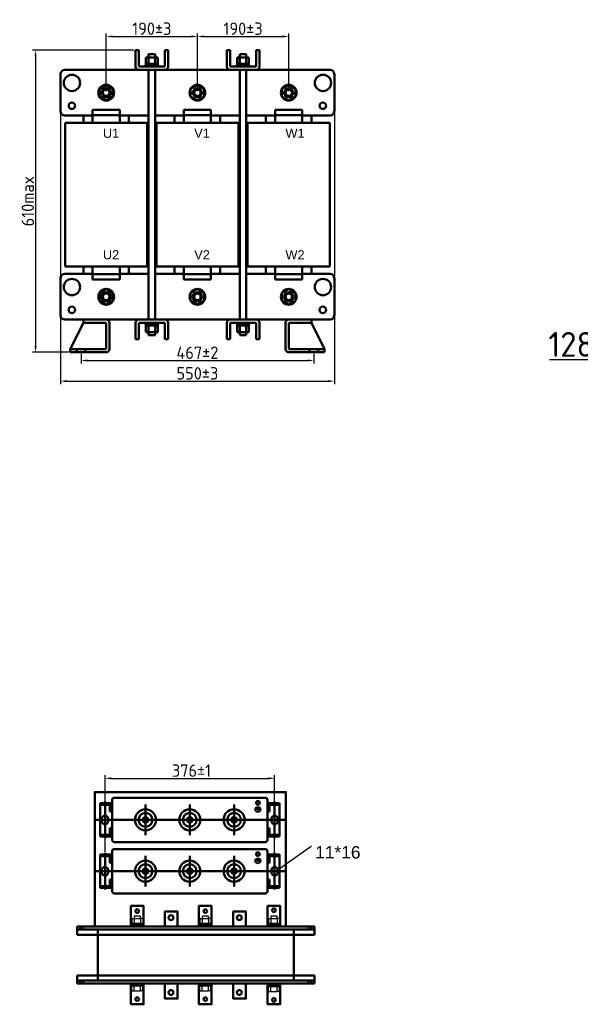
# Model space of a CAD drawing. Header units: millimetres. Extents: x -1139 to 2051, y -609 to 1445.
# Tile 1 of 5: x -1139 to -11, y -609 to 1372. Entities that reach past the tile are written whole.
import ezdxf
from ezdxf import colors
from ezdxf.entities.mleader import LeaderData, LeaderLine
from ezdxf.math import Vec2, Vec3

# ---------------------------------------------------------------- set-up
doc = ezdxf.new("R2010")
doc.units = ezdxf.units.MM
doc.layers.get('0').update_dxf_attribs({"lineweight": 50})
doc.styles.add('GOST-2.304_Type-B', font='GOST Common.ttf')
doc.styles.get("Standard").update_dxf_attribs({"font": 'arial.ttf'})
doc.dimstyles.new('ISO-25', dxfattribs={"dimtxt": 5, "dimasz": 2.5, "dimexe": 1.25, "dimexo": 0.625, "dimtad": 1, "dimtoh": 1, "dimdec": 0, "dimtxsty": 'GOST-2.304_Type-B', "dimcen": 2.5, "dimadec": 0, "dimazin": 0, "dimtfac": 1, "dimtdec": 0, "dimtmove": 0, "dimatfit": 3, "dimfxl": 1, "dimarcsym": 0})

# ---------------------------------------------------------------- blocks, each defined once
blk = doc.blocks.new('*D8')
at = {"color": 0, "lineweight": -2, "transparency": 16777216}
for p, q in [((-967.6, -302.4), (-967.6, -148.3)), ((-955.1, -154.5), (-638.8, -154.5)), ((-626.3, -309.4), (-626.3, -148.3))]:
    blk.add_line(p, q, dxfattribs=at)
at = {"color": 0, "transparency": 16777216}
for points in [[(-955.1, -152.4), (-955.1, -156.6), (-967.6, -154.5)], [(-638.8, -152.4), (-638.8, -156.6), (-626.3, -154.5)]]:
    blk.add_solid(points, dxfattribs=at)
at = {"layer": 'Defpoints', "color": 0, "transparency": 16777216}
for p in [(-626.3, -154.5), (-967.6, -305.5), (-626.3, -312.5)]:
    blk.add_point(p, dxfattribs=at)
at = {"color": 0, "transparency": 16777216, "insert": (-793.6, -138.9), "char_height": 25, "attachment_point": 5, "style": 'GOST-2.304_Type-B'}
blk.add_mtext('376±1', dxfattribs=at)
blk = doc.blocks.new('*D13')
at = {"color": 0, "lineweight": -2, "transparency": 16777216}
for p, q in [((-909.4, 1310.6), (-1113.6, 1310.6)), ((-1107.4, 1298.1), (-1107.4, 715.3)), ((-1040.6, 702.8), (-1113.6, 702.8))]:
    blk.add_line(p, q, dxfattribs=at)
at = {"color": 0, "transparency": 16777216}
for points in [[(-1109.5, 1298.1), (-1105.3, 1298.1), (-1107.4, 1310.6)], [(-1109.5, 715.3), (-1105.3, 715.3), (-1107.4, 702.8)]]:
    blk.add_solid(points, dxfattribs=at)
at = {"layer": 'Defpoints', "color": 0, "transparency": 16777216}
for p in [(-906.2, 1310.6), (-1107.4, 702.8), (-1037.5, 702.8)]:
    blk.add_point(p, dxfattribs=at)
at = {"color": 0, "transparency": 16777216, "insert": (-1123, 1006.7), "char_height": 25, "attachment_point": 5, "rotation": 90, "style": 'GOST-2.304_Type-B'}
blk.add_mtext('610max', dxfattribs=at)
blk = doc.blocks.new('*D11')
at = {"color": 0, "lineweight": -2, "transparency": 16777216}
for p, q in [((-965.3, 1228.4), (-965.3, 1344.5)), ((-952.8, 1338.3), (-794.1, 1338.3)), ((-781.6, 1228.4), (-781.6, 1344.5))]:
    blk.add_line(p, q, dxfattribs=at)
at = {"color": 0, "transparency": 16777216}
for points in [[(-952.8, 1340.4), (-952.8, 1336.2), (-965.3, 1338.3)], [(-794.1, 1340.4), (-794.1, 1336.2), (-781.6, 1338.3)]]:
    blk.add_solid(points, dxfattribs=at)
at = {"layer": 'Defpoints', "color": 0, "transparency": 16777216}
for p in [(-781.6, 1338.3), (-965.3, 1225.2), (-781.6, 1225.2)]:
    blk.add_point(p, dxfattribs=at)
at = {"color": 0, "transparency": 16777216, "insert": (-873.4, 1353.9), "char_height": 25, "attachment_point": 5, "style": 'GOST-2.304_Type-B'}
blk.add_mtext('190%%P3', dxfattribs=at)
blk = doc.blocks.new('*D12')
at = {"color": 0, "lineweight": -2, "transparency": 16777216}
for p, q in [((-781.6, 1228.4), (-781.6, 1344.5)), ((-769.1, 1338.3), (-610.3, 1338.3)), ((-597.8, 1228.4), (-597.8, 1344.5))]:
    blk.add_line(p, q, dxfattribs=at)
at = {"color": 0, "transparency": 16777216}
for points in [[(-769.1, 1340.4), (-769.1, 1336.2), (-781.6, 1338.3)], [(-610.3, 1340.4), (-610.3, 1336.2), (-597.8, 1338.3)]]:
    blk.add_solid(points, dxfattribs=at)
at = {"layer": 'Defpoints', "color": 0, "transparency": 16777216}
for p in [(-597.8, 1338.3), (-781.6, 1225.2), (-597.8, 1225.2)]:
    blk.add_point(p, dxfattribs=at)
at = {"color": 0, "transparency": 16777216, "insert": (-689.7, 1353.9), "char_height": 25, "attachment_point": 5, "style": 'GOST-2.304_Type-B'}
blk.add_mtext('190%%P3', dxfattribs=at)
blk = doc.blocks.new('*D14')
at = {"color": 0, "lineweight": -2, "transparency": 16777216}
for p, q in [((-1015.8, 699.7), (-1015.8, 680)), ((-547.3, 699.7), (-547.3, 680)), ((-1003.3, 686.3), (-559.8, 686.3))]:
    blk.add_line(p, q, dxfattribs=at)
at = {"color": 0, "transparency": 16777216}
for points in [[(-1003.3, 688.4), (-1003.3, 684.2), (-1015.8, 686.3)], [(-559.8, 688.4), (-559.8, 684.2), (-547.3, 686.3)]]:
    blk.add_solid(points, dxfattribs=at)
at = {"layer": 'Defpoints', "color": 0, "transparency": 16777216}
for p in [(-1015.8, 702.8), (-547.3, 702.8), (-547.3, 686.3)]:
    blk.add_point(p, dxfattribs=at)
at = {"color": 0, "transparency": 16777216, "insert": (-781.6, 701.9), "char_height": 25, "attachment_point": 5, "style": 'GOST-2.304_Type-B'}
blk.add_mtext('467%%P2', dxfattribs=at)
blk = doc.blocks.new('*D10')
at = {"color": 0, "lineweight": -2, "transparency": 16777216}
for p, q in [((-1057.2, 1259.6), (-1057.2, 638.6)), ((-505.9, 1259.6), (-505.9, 638.6)), ((-1044.7, 644.8), (-518.4, 644.8))]:
    blk.add_line(p, q, dxfattribs=at)
at = {"color": 0, "transparency": 16777216}
for points in [[(-1044.7, 646.9), (-1044.7, 642.7), (-1057.2, 644.8)], [(-518.4, 646.9), (-518.4, 642.7), (-505.9, 644.8)]]:
    blk.add_solid(points, dxfattribs=at)
at = {"layer": 'Defpoints', "color": 0, "transparency": 16777216}
for p in [(-1057.2, 1262.7), (-505.9, 1262.7), (-505.9, 644.8)]:
    blk.add_point(p, dxfattribs=at)
at = {"color": 0, "transparency": 16777216, "insert": (-781.6, 660.4), "char_height": 25, "attachment_point": 5, "style": 'GOST-2.304_Type-B'}
blk.add_mtext('550%%P3', dxfattribs=at)
blk = doc.blocks.new('*D65')
at = {"color": 0, "lineweight": -2, "transparency": 16777216}
for p, q in [((127.4, 858.6), (76.3, 858.6)), ((88.8, 833.6), (88.8, 737.4)), ((209.5, 712.4), (76.3, 712.4)), ((88.8, 712.4), (88.8, 687.4)), ((88.8, 687.4), (-72.5, 687.4))]:
    blk.add_line(p, q, dxfattribs=at)
at = {"color": 0, "transparency": 16777216}
for points in [[(84.6, 833.6), (92.9, 833.6), (88.8, 858.6)], [(84.6, 737.4), (92.9, 737.4), (88.8, 712.4)]]:
    blk.add_solid(points, dxfattribs=at)
at = {"layer": 'Defpoints', "color": 0, "transparency": 16777216}
for p in [(133.7, 858.6), (88.8, 712.4), (215.7, 712.4)]:
    blk.add_point(p, dxfattribs=at)
at = {"color": 0, "transparency": 16777216, "insert": (5, 718.7), "char_height": 50, "attachment_point": 5, "style": 'GOST-2.304_Type-B'}
blk.add_mtext('128%%P5', dxfattribs=at)

msp = doc.modelspace()

# ---------------------------------------------------------------- hatches: boundary and pattern name
h = msp.add_hatch(color=256)
h.set_gradient(color1=(250, 250, 255), one_color=1, tint=1)
edge = h.paths.add_edge_path()
edge.add_line((-660.1, -219.8), (-658.9, -219.8))
edge.add_arc((-658.9, -219.4), 0.374, -90, 0)
edge.add_arc((-658.9, -219.4), 0.374, 0, 90)
edge.add_line((-658.9, -219), (-660.1, -219))
edge.add_line((-660.1, -219), (-661.2, -219))
edge.add_arc((-661.2, -219.4), 0.374, 90, 180)
edge.add_arc((-661.2, -219.4), 0.374, 180, 270)
edge.add_line((-661.2, -219.8), (-660.1, -219.8))
edge = h.paths.add_edge_path()
edge.add_line((-660.4, -214), (-660.4, -215.6))
edge.add_line((-660.4, -215.6), (-662.8, -215.6))
edge.add_arc((-662.8, -216), 0.374, 90, 180)
edge.add_line((-663.2, -216), (-663.2, -216))
edge.add_arc((-662.8, -216), 0.374, -180, -90)
edge.add_line((-662.8, -216.4), (-660.1, -216.4))
edge.add_line((-660.1, -216.4), (-657.3, -216.4))
edge.add_arc((-657.3, -216), 0.374, -90, 0)
edge.add_line((-656.9, -216), (-656.9, -216))
edge.add_arc((-657.3, -216), 0.374, 0, 90)
edge.add_line((-657.3, -215.6), (-659.7, -215.6))
edge.add_line((-659.7, -215.6), (-659.7, -214))
edge.add_arc((-660.1, -214), 0.374, 0, 90)
edge.add_arc((-660.1, -214), 0.374, 90, 180)
edge = h.paths.add_edge_path()
edge.add_arc((-662, -217.7), 0.374, 90, 180)
edge.add_arc((-662, -217.7), 0.374, -180, -90)
edge.add_line((-662, -218.1), (-660.1, -218.1))
edge.add_line((-660.1, -218.1), (-658.1, -218.1))
edge.add_arc((-658.1, -217.7), 0.374, -90, 0)
edge.add_arc((-658.1, -217.7), 0.374, 0, 90)
edge.add_line((-658.1, -217.3), (-660.1, -217.3))
edge.add_line((-660.1, -217.3), (-662, -217.3))
h = msp.add_hatch(color=256)
h.set_gradient(color1=(250, 250, 255), one_color=1, tint=1)
edge = h.paths.add_edge_path()
edge.add_line((-660.1, -323), (-658.9, -323))
edge.add_arc((-658.9, -322.7), 0.374, -90, 0)
edge.add_arc((-658.9, -322.7), 0.374, 0, 90)
edge.add_line((-658.9, -322.3), (-660.1, -322.3))
edge.add_line((-660.1, -322.3), (-661.2, -322.3))
edge.add_arc((-661.2, -322.7), 0.374, 90, 180)
edge.add_arc((-661.2, -322.7), 0.374, 180, 270)
edge.add_line((-661.2, -323), (-660.1, -323))
edge = h.paths.add_edge_path()
edge.add_line((-660.4, -317.3), (-660.4, -318.9))
edge.add_line((-660.4, -318.9), (-662.8, -318.9))
edge.add_arc((-662.8, -319.3), 0.374, 90, 180)
edge.add_line((-663.2, -319.3), (-663.2, -319.3))
edge.add_arc((-662.8, -319.3), 0.374, -180, -90)
edge.add_line((-662.8, -319.6), (-660.1, -319.6))
edge.add_line((-660.1, -319.6), (-657.3, -319.6))
edge.add_arc((-657.3, -319.3), 0.374, -90, 0)
edge.add_line((-656.9, -319.3), (-656.9, -319.3))
edge.add_arc((-657.3, -319.3), 0.374, 0, 90)
edge.add_line((-657.3, -318.9), (-659.7, -318.9))
edge.add_line((-659.7, -318.9), (-659.7, -317.3))
edge.add_arc((-660.1, -317.3), 0.374, 0, 90)
edge.add_arc((-660.1, -317.3), 0.374, 90, 180)
edge = h.paths.add_edge_path()
edge.add_arc((-662, -321), 0.374, 90, 180)
edge.add_arc((-662, -321), 0.374, -180, -90)
edge.add_line((-662, -321.3), (-660.1, -321.3))
edge.add_line((-660.1, -321.3), (-658.1, -321.3))
edge.add_arc((-658.1, -321), 0.374, -90, 0)
edge.add_arc((-658.1, -321), 0.374, 0, 90)
edge.add_line((-658.1, -320.6), (-660.1, -320.6))
edge.add_line((-660.1, -320.6), (-662, -320.6))

# ---------------------------------------------------------------- linework, layer by layer
for p, q in [((-906.2, 1277.7), (-906.2, 1310.6)), ((-906.2, 1310.6), (-899.7, 1310.6)), ((-899.7, 1310.6), (-899.7, 1277.7)), ((-847.2, 1277.7), (-847.2, 1310.6)), ((-847.2, 1310.6), (-840.6, 1310.6)), ((-840.6, 1310.6), (-840.6, 1277.7)), ((-722.5, 1277.7), (-722.5, 1310.6)), ((-722.5, 1310.6), (-715.9, 1310.6)), ((-715.9, 1310.6), (-715.9, 1277.7)), ((-663.4, 1277.7), (-663.4, 1310.6)), ((-663.4, 1310.6), (-656.9, 1310.6)), ((-656.9, 1310.6), (-656.9, 1277.7)), ((-885.2, 1283), (-885.2, 1296.1)), ((-885.2, 1296.1), (-861.6, 1296.1)), ((-880, 1296.1), (-880, 1302.7)), ((-880, 1302.7), (-866.9, 1302.7)), ((-880, 1283), (-880, 1296.1)), ((-866.9, 1302.7), (-866.9, 1296.1)), ((-866.9, 1296.1), (-866.9, 1283)), ((-861.6, 1296.1), (-861.6, 1283)), ((-701.5, 1283), (-701.5, 1296.1)), ((-701.5, 1296.1), (-677.9, 1296.1)), ((-696.2, 1296.1), (-696.2, 1302.7)), ((-696.2, 1302.7), (-683.1, 1302.7)), ((-696.2, 1283), (-696.2, 1296.1)), ((-683.1, 1302.7), (-683.1, 1296.1)), ((-683.1, 1296.1), (-683.1, 1283)), ((-677.9, 1296.1), (-677.9, 1283)), ((-1011.2, 1271.2), (-1048.7, 1271.2)), ((-1011.2, 1271.2), (-514.4, 1271.2)), ((-899.7, 1277.7), (-847.2, 1277.7)), ((-847.2, 1271.2), (-899.7, 1271.2)), ((-860.3, 1280.4), (-886.6, 1280.4)), ((-886.6, 1280.4), (-886.6, 1277.7)), ((-861.6, 1283), (-885.2, 1283)), ((-885.2, 1283), (-885.2, 1280.4)), ((-885.2, 1280.4), (-861.6, 1280.4)), ((-880, 1271.2), (-880, 768.5)), ((-873.4, 1280.4), (-871.5, 1283)), ((-866.9, 768.5), (-866.9, 1271.2)), ((-861.6, 1280.4), (-861.6, 1283)), ((-860.3, 1277.7), (-860.3, 1280.4)), ((-715.9, 1277.7), (-663.4, 1277.7)), ((-663.4, 1271.2), (-715.9, 1271.2)), ((-676.5, 1280.4), (-702.8, 1280.4)), ((-702.8, 1280.4), (-702.8, 1277.7)), ((-677.9, 1283), (-701.5, 1283)), ((-701.5, 1283), (-701.5, 1280.4)), ((-701.5, 1280.4), (-677.9, 1280.4)), ((-696.2, 1271.2), (-696.2, 768.5)), ((-689.7, 1280.4), (-687.7, 1283)), ((-683.1, 768.5), (-683.1, 1271.2)), ((-677.9, 1280.4), (-677.9, 1283)), ((-676.5, 1277.7), (-676.5, 1280.4)), ((-1057.2, 1262.7), (-1057.2, 1187.7)), ((-505.9, 1262.7), (-505.9, 1187.7)), ((-992.5, 1164.2), (-992.5, 1190.5)), ((-992.5, 1190.5), (-938.1, 1190.5)), ((-938.1, 1190.5), (-938.1, 1164.2)), ((-808.8, 1164.2), (-808.8, 1190.5)), ((-808.8, 1190.5), (-754.3, 1190.5)), ((-754.3, 1190.5), (-754.3, 1164.2)), ((-570.6, 1190.5), (-625, 1190.5)), ((-625, 1190.5), (-625, 1164.2)), ((-570.6, 1164.2), (-570.6, 1190.5)), ((-1048.7, 1179.3), (-1011.2, 1179.3)), ((-992.5, 1179.3), (-1011.2, 1179.3)), ((-1011.2, 1179.3), (-1011.2, 1164.2)), ((-992.5, 1180), (-938.1, 1180)), ((-880, 1179.3), (-938.1, 1179.3)), ((-919.4, 1164.2), (-919.4, 1179.3)), ((-808.8, 1179.3), (-866.9, 1179.3)), ((-827.5, 1179.3), (-827.5, 1164.2)), ((-808.8, 1180), (-754.3, 1180)), ((-696.2, 1179.3), (-754.3, 1179.3)), ((-735.6, 1164.2), (-735.6, 1179.3)), ((-625, 1179.3), (-683.1, 1179.3)), ((-643.7, 1164.2), (-643.7, 1179.3)), ((-570.6, 1180), (-625, 1180)), ((-514.4, 1179.3), (-570.6, 1179.3)), ((-551.9, 1179.3), (-551.9, 1164.2)), ((-1048, 1164.2), (-882.6, 1164.2)), ((-1048, 875.4), (-1048, 1164.2)), ((-992.5, 1164.2), (-938.1, 1164.2)), ((-882.6, 1164.2), (-882.6, 875.4)), ((-864.2, 1164.2), (-698.9, 1164.2)), ((-864.2, 875.4), (-864.2, 1164.2)), ((-808.8, 1164.2), (-754.3, 1164.2)), ((-698.9, 1164.2), (-698.9, 875.4)), ((-515.1, 1164.2), (-680.5, 1164.2)), ((-680.5, 1164.2), (-680.5, 875.4)), ((-570.6, 1164.2), (-625, 1164.2)), ((-515.1, 875.4), (-515.1, 1164.2)), ((-882.6, 875.4), (-1048, 875.4)), ((-1011.2, 875.4), (-1011.2, 860.4)), ((-992.5, 875.4), (-992.5, 849.2)), ((-938.1, 849.2), (-938.1, 875.4)), ((-919.4, 860.4), (-919.4, 875.4)), ((-698.9, 875.4), (-864.2, 875.4)), ((-827.5, 875.4), (-827.5, 860.4)), ((-808.8, 875.4), (-808.8, 849.2)), ((-754.3, 849.2), (-754.3, 875.4)), ((-735.6, 860.4), (-735.6, 875.4)), ((-680.5, 875.4), (-515.1, 875.4)), ((-643.7, 860.4), (-643.7, 875.4)), ((-625, 849.2), (-625, 875.4)), ((-570.6, 875.4), (-570.6, 849.2)), ((-551.9, 875.4), (-551.9, 860.4)), ((-1011.2, 860.4), (-1048.7, 860.4)), ((-1011.2, 860.4), (-992.5, 860.4)), ((-1011.2, 860.4), (-992.5, 860.4)), ((-992.5, 859.7), (-938.1, 859.7)), ((-938.1, 860.4), (-919.4, 860.4)), ((-938.1, 860.4), (-880, 860.4)), ((-866.9, 860.4), (-808.8, 860.4)), ((-827.5, 860.4), (-808.8, 860.4)), ((-808.8, 859.7), (-754.3, 859.7)), ((-754.3, 860.4), (-735.6, 860.4)), ((-754.3, 860.4), (-696.2, 860.4)), ((-683.1, 860.4), (-625, 860.4)), ((-625, 860.4), (-643.7, 860.4)), ((-570.6, 859.7), (-625, 859.7)), ((-551.9, 860.4), (-570.6, 860.4)), ((-570.6, 860.4), (-514.4, 860.4)), ((-1057.2, 851.9), (-1057.2, 776.9)), ((-992.5, 849.2), (-938.1, 849.2)), ((-808.8, 849.2), (-754.3, 849.2)), ((-570.6, 849.2), (-625, 849.2)), ((-505.9, 851.9), (-505.9, 776.9)), ((-1048.7, 768.5), (-1011.2, 768.5)), ((-1011.2, 761.9), (-1037.5, 709.4)), ((-514.4, 768.5), (-1011.2, 768.5)), ((-1011.2, 761.9), (-1011.2, 768.5)), ((-965.3, 768.5), (-1011.2, 768.5)), ((-965.3, 761.9), (-1011.2, 761.9)), ((-965.3, 709.4), (-965.3, 761.9)), ((-958.7, 761.9), (-958.7, 709.4)), ((-906.2, 761.9), (-906.2, 729.1)), ((-847.2, 768.5), (-899.7, 768.5)), ((-899.7, 729.1), (-899.7, 761.9)), ((-899.7, 761.9), (-847.2, 761.9)), ((-886.6, 759.3), (-886.6, 761.9)), ((-860.3, 759.3), (-886.6, 759.3)), ((-885.2, 756.7), (-885.2, 759.3)), ((-885.2, 759.3), (-861.6, 759.3)), ((-885.2, 756.7), (-885.2, 743.5)), ((-861.6, 756.7), (-885.2, 756.7)), ((-880, 756.7), (-880, 743.5)), ((-873.4, 759.3), (-871.5, 756.7)), ((-866.9, 743.5), (-866.9, 756.7)), ((-861.6, 759.3), (-861.6, 756.7)), ((-861.6, 743.5), (-861.6, 756.7)), ((-860.3, 761.9), (-860.3, 759.3)), ((-847.2, 761.9), (-847.2, 729.1)), ((-840.6, 729.1), (-840.6, 761.9)), ((-722.5, 761.9), (-722.5, 729.1)), ((-663.4, 768.5), (-715.9, 768.5)), ((-715.9, 729.1), (-715.9, 761.9)), ((-715.9, 761.9), (-663.4, 761.9)), ((-702.8, 759.3), (-702.8, 761.9)), ((-676.5, 759.3), (-702.8, 759.3)), ((-701.5, 756.7), (-701.5, 759.3)), ((-701.5, 759.3), (-677.9, 759.3)), ((-701.5, 756.7), (-701.5, 743.5)), ((-677.9, 756.7), (-701.5, 756.7)), ((-696.2, 756.7), (-696.2, 743.5)), ((-689.7, 759.3), (-687.7, 756.7)), ((-683.1, 743.5), (-683.1, 756.7)), ((-677.9, 759.3), (-677.9, 756.7)), ((-677.9, 743.5), (-677.9, 756.7)), ((-676.5, 761.9), (-676.5, 759.3)), ((-663.4, 761.9), (-663.4, 729.1)), ((-656.9, 729.1), (-656.9, 761.9)), ((-604.4, 761.9), (-604.4, 709.4)), ((-597.8, 768.5), (-551.9, 768.5)), ((-597.8, 709.4), (-597.8, 761.9)), ((-597.8, 761.9), (-551.9, 761.9)), ((-551.9, 761.9), (-551.9, 768.5)), ((-551.9, 761.9), (-525.6, 709.4)), ((-885.2, 743.5), (-861.6, 743.5)), ((-880, 743.5), (-880, 737)), ((-880, 737), (-866.9, 737)), ((-866.9, 737), (-866.9, 743.5)), ((-701.5, 743.5), (-677.9, 743.5)), ((-696.2, 743.5), (-696.2, 737)), ((-696.2, 737), (-683.1, 737)), ((-683.1, 737), (-683.1, 743.5)), ((-906.2, 729.1), (-899.7, 729.1)), ((-847.2, 729.1), (-840.6, 729.1)), ((-722.5, 729.1), (-715.9, 729.1)), ((-663.4, 729.1), (-656.9, 729.1)), ((-1037.5, 702.8), (-1037.5, 709.4)), ((-1037.5, 709.4), (-965.3, 709.4)), ((-965.3, 702.8), (-1037.5, 702.8)), ((-1024.4, 702.8), (-1024.4, 709.4)), ((-1024.4, 702.8), (-1007.3, 702.8)), ((-1007.3, 702.8), (-1007.3, 709.4)), ((-525.6, 709.4), (-597.8, 709.4)), ((-597.8, 702.8), (-525.6, 702.8)), ((-555.8, 702.8), (-555.8, 709.4)), ((-555.8, 702.8), (-538.7, 702.8)), ((-538.7, 702.8), (-538.7, 709.4)), ((-525.6, 702.8), (-525.6, 709.4)), ((-953.1, -196.8), (-953.1, -279.4)), ((-949.8, -193.5), (-644.2, -193.5)), ((-640.8, -196.8), (-640.8, -279.4)), ((-886.2, -207.3), (-886.2, -268.9)), ((-797, -207.3), (-797, -268.9)), ((-707.8, -207.3), (-707.8, -268.9)), ((-980.4, -238.1), (-986.7, -238.1)), ((-949.8, -238.1), (-644.2, -238.1)), ((-727.3, -238.1), (-665.9, -238.1)), ((-613, -238.1), (-606.3, -238.1)), ((-949.8, -282.7), (-644.2, -282.7)), ((-949.8, -296.7), (-644.2, -296.7)), ((-953.1, -300.1), (-953.1, -382.6)), ((-886.2, -310.6), (-886.2, -372.1)), ((-797, -310.6), (-797, -372.1)), ((-707.8, -310.6), (-707.8, -372.1)), ((-640.8, -300.1), (-640.8, -382.6)), ((-980.4, -341.3), (-986.7, -341.3)), ((-949.8, -341.3), (-644.2, -341.3)), ((-727.3, -341.3), (-665.9, -341.3)), ((-613, -341.3), (-606.3, -341.3)), ((-949.8, -386), (-644.2, -386)), ((-821.1, -452.7), (-1023.9, -452.7)), ((-1023.9, -469.1), (-1023.9, -452.7)), ((-1017.7, -459), (-1017.7, -452.7)), ((-1011.9, -452.7), (-1011.9, -459)), ((-982.4, -452.7), (-587.4, -452.7)), ((-890.1, -452.7), (-778.4, -452.7)), ((-752.9, -452.7), (-640.3, -452.7)), ((-748.7, -452.7), (-545.9, -452.7)), ((-557.9, -452.7), (-557.9, -459)), ((-552.1, -459), (-552.1, -452.7)), ((-545.9, -459), (-545.9, -452.7)), ((-1023.9, -469.1), (-545.9, -469.1)), ((-982.4, -469.1), (-982.4, -459)), ((-982.4, -469.1), (-982.4, -551.2)), ((-587.4, -469.1), (-587.4, -459)), ((-587.4, -469.1), (-587.4, -551.2)), ((-545.9, -459), (-545.9, -469.1)), ((-1023.9, -551.2), (-545.9, -551.2)), ((-1023.9, -551.2), (-1023.9, -567.6)), ((-982.4, -551.2), (-982.4, -561.3)), ((-587.4, -551.2), (-587.4, -561.3)), ((-545.9, -561.3), (-545.9, -551.2)), ((-821.1, -567.6), (-1023.9, -567.6)), ((-1017.7, -561.3), (-1017.7, -567.6)), ((-1011.9, -567.6), (-1011.9, -561.3)), ((-982.4, -567.6), (-587.4, -567.6)), ((-748.7, -567.6), (-545.9, -567.6)), ((-557.9, -567.6), (-557.9, -561.3)), ((-552.1, -561.3), (-552.1, -567.6)), ((-545.9, -561.3), (-545.9, -567.6))]:
    msp.add_line(p, q)
at = {"color": 0}
for p, q in [((-953.1, -204.6), (-977.7, -204.6)), ((-977.7, -204.6), (-977.7, -271.6)), ((-953.1, -207.8), (-977.7, -207.8)), ((-967.6, -238.7), (-967.6, -201.3)), ((-953.1, -204.6), (-967.1, -204.6)), ((-966.5, -207.8), (-966.5, -204.6)), ((-953.1, -207.8), (-966.5, -207.8)), ((-953.1, -207.8), (-957.6, -207.8)), ((-957.6, -207.8), (-957.6, -221.4)), ((-953.1, -207.8), (-953.1, -204.6)), ((-640.8, -204.6), (-616.3, -204.6)), ((-640.8, -204.6), (-626.9, -204.6)), ((-640.8, -207.8), (-640.8, -204.6)), ((-640.8, -207.8), (-616.3, -207.8)), ((-640.8, -207.8), (-627.5, -207.8)), ((-640.8, -207.8), (-636.4, -207.8)), ((-636.4, -207.8), (-636.4, -221.4)), ((-627.5, -207.8), (-627.5, -204.6)), ((-626.3, -238.7), (-626.3, -201.3)), ((-616.3, -204.6), (-616.3, -271.6)), ((-973.8, -240.9), (-973.8, -235.3)), ((-967.6, -235.3), (-967.6, -274.9)), ((-961.5, -235.3), (-961.5, -240.9)), ((-953.1, -221.4), (-957.6, -221.4)), ((-953.1, -254.8), (-953.1, -221.4)), ((-640.8, -254.8), (-640.8, -221.4)), ((-640.8, -221.4), (-636.4, -221.4)), ((-632.5, -235.3), (-632.5, -240.9)), ((-626.3, -235.3), (-626.3, -274.9)), ((-620.2, -240.9), (-620.2, -235.3)), ((-949.8, -238.1), (-981, -238.1)), ((-957.6, -254.8), (-957.6, -268.1)), ((-953.1, -254.8), (-957.6, -254.8)), ((-953.1, -238.1), (-953.1, -254.8)), ((-644.2, -238.1), (-613, -238.1)), ((-640.8, -238.1), (-640.8, -254.8)), ((-640.8, -254.8), (-636.4, -254.8)), ((-636.4, -254.8), (-636.4, -268.1)), ((-953.1, -271.6), (-977.7, -271.6)), ((-953.1, -268.1), (-977.2, -268.1)), ((-953.1, -268.1), (-966.5, -268.1)), ((-966.5, -268.1), (-966.5, -271.6)), ((-953.1, -271.6), (-953.1, -268.1)), ((-640.8, -268.1), (-616.7, -268.1)), ((-640.8, -268.1), (-627.5, -268.1)), ((-640.8, -271.6), (-640.8, -268.1)), ((-640.8, -271.6), (-616.3, -271.6)), ((-627.5, -268.1), (-627.5, -271.6)), ((-953.1, -307.9), (-977.7, -307.9)), ((-977.7, -307.9), (-977.7, -374.8)), ((-953.1, -311), (-977.7, -311)), ((-967.6, -341.9), (-967.6, -304.5)), ((-953.1, -307.9), (-967.1, -307.9)), ((-966.5, -311), (-966.5, -307.9)), ((-953.1, -311), (-966.5, -311)), ((-953.1, -311), (-957.6, -311)), ((-957.6, -311), (-957.6, -324.6)), ((-953.1, -311), (-953.1, -307.9)), ((-640.8, -307.9), (-616.3, -307.9)), ((-640.8, -307.9), (-626.9, -307.9)), ((-640.8, -311), (-640.8, -307.9)), ((-640.8, -311), (-616.3, -311)), ((-640.8, -311), (-627.5, -311)), ((-640.8, -311), (-636.4, -311)), ((-636.4, -311), (-636.4, -324.6)), ((-627.5, -311), (-627.5, -307.9)), ((-626.3, -341.9), (-626.3, -304.5)), ((-616.3, -307.9), (-616.3, -374.8)), ((-953.1, -324.6), (-957.6, -324.6)), ((-953.1, -358.1), (-953.1, -324.6)), ((-640.8, -358.1), (-640.8, -324.6)), ((-640.8, -324.6), (-636.4, -324.6)), ((-949.8, -341.3), (-981, -341.3)), ((-973.8, -344.1), (-973.8, -338.6)), ((-967.6, -338.6), (-967.6, -378.2)), ((-961.5, -338.6), (-961.5, -344.1)), ((-953.1, -341.3), (-953.1, -358.1)), ((-644.2, -341.3), (-613, -341.3)), ((-640.8, -341.3), (-640.8, -358.1)), ((-632.5, -338.6), (-632.5, -344.1)), ((-626.3, -338.6), (-626.3, -378.2)), ((-620.2, -344.1), (-620.2, -338.6)), ((-953.1, -374.8), (-977.7, -374.8)), ((-953.1, -371.4), (-977.2, -371.4)), ((-953.1, -371.4), (-966.5, -371.4)), ((-966.5, -371.4), (-966.5, -374.8)), ((-957.6, -358.1), (-957.6, -371.4)), ((-953.1, -358.1), (-957.6, -358.1)), ((-953.1, -374.8), (-953.1, -371.4)), ((-640.8, -358.1), (-636.4, -358.1)), ((-640.8, -371.4), (-616.7, -371.4)), ((-640.8, -371.4), (-627.5, -371.4)), ((-640.8, -374.8), (-640.8, -371.4)), ((-640.8, -374.8), (-616.3, -374.8)), ((-636.4, -358.1), (-636.4, -371.4)), ((-627.5, -371.4), (-627.5, -374.8))]:
    msp.add_line(p, q, dxfattribs=at)
at = {"lineweight": 25}
for p, q in [((-662.8, -215.6), (-660.4, -215.6)), ((-662.8, -216.4), (-660.1, -216.4)), ((-660.1, -217.3), (-662, -217.3)), ((-660.9, -216), (-660.9, -216)), ((-660.4, -214), (-660.4, -215.6)), ((-657.3, -216.4), (-660.1, -216.4)), ((-660.1, -217.3), (-658.1, -217.3)), ((-660, -217.7), (-660, -217.7)), ((-659.7, -214), (-659.7, -215.6)), ((-657.3, -215.6), (-659.7, -215.6)), ((-657.8, -217.7), (-657.8, -217.7)), ((-656.9, -216), (-656.9, -216)), ((-660.1, -218.1), (-662, -218.1)), ((-660.1, -218.1), (-658.1, -218.1)), ((-662.8, -318.9), (-660.4, -318.9)), ((-662.8, -319.6), (-660.1, -319.6)), ((-660.1, -320.6), (-662, -320.6)), ((-660.1, -321.3), (-662, -321.3)), ((-660.9, -319.3), (-660.9, -319.3)), ((-660.4, -317.3), (-660.4, -318.9)), ((-657.3, -319.6), (-660.1, -319.6)), ((-660.1, -320.6), (-658.1, -320.6)), ((-660.1, -321.3), (-658.1, -321.3)), ((-660, -321), (-660, -321)), ((-659.7, -317.3), (-659.7, -318.9)), ((-657.3, -318.9), (-659.7, -318.9)), ((-657.8, -321), (-657.8, -321)), ((-656.9, -319.3), (-656.9, -319.3))]:
    msp.add_line(p, q, dxfattribs=at)
at = {"lineweight": -3}
for p, q in [((-896.5, -432), (-909.2, -432)), ((-909.2, -432), (-909.2, -436.8)), ((-896.5, -436.8), (-896.5, -432)), ((-759.1, -432), (-771.9, -432)), ((-771.9, -432), (-771.9, -436.8)), ((-759.1, -436.8), (-759.1, -432)), ((-621.2, -432), (-634, -432)), ((-634, -432), (-634, -436.8)), ((-621.2, -436.8), (-621.2, -432)), ((-915.5, -451.1), (-915.5, -449.5)), ((-890.1, -449.5), (-915.5, -449.5)), ((-913.9, -436.8), (-909.2, -436.8)), ((-913.9, -436.8), (-913.9, -436.8)), ((-913.9, -436.8), (-913.9, -446.3)), ((-891.7, -446.3), (-913.9, -446.3)), ((-909.2, -436.8), (-909.2, -446.3)), ((-909.2, -436.8), (-896.5, -436.8)), ((-891.7, -436.8), (-896.5, -436.8)), ((-896.5, -436.8), (-896.5, -446.3)), ((-891.7, -436.8), (-891.7, -446.3)), ((-890.1, -449.5), (-890.1, -451.1)), ((-778.2, -451.1), (-778.2, -449.5)), ((-752.8, -449.5), (-778.2, -449.5)), ((-776.6, -436.8), (-771.9, -436.8)), ((-776.6, -436.8), (-776.6, -436.8)), ((-776.6, -436.8), (-776.6, -446.3)), ((-754.4, -446.3), (-776.6, -446.3)), ((-771.9, -436.8), (-771.9, -446.3)), ((-771.9, -436.8), (-759.1, -436.8)), ((-754.4, -436.8), (-759.1, -436.8)), ((-759.1, -436.8), (-759.1, -446.3)), ((-754.4, -436.8), (-754.4, -446.3)), ((-752.8, -449.5), (-752.8, -451.1)), ((-640.3, -451.1), (-640.3, -449.5)), ((-614.9, -449.5), (-640.3, -449.5)), ((-638.7, -436.8), (-634, -436.8)), ((-638.7, -436.8), (-638.7, -436.8)), ((-638.7, -436.8), (-638.7, -446.3)), ((-616.5, -446.3), (-638.7, -446.3)), ((-634, -436.8), (-634, -446.3)), ((-634, -436.8), (-621.2, -436.8)), ((-616.5, -436.8), (-621.2, -436.8)), ((-621.2, -436.8), (-621.2, -446.3)), ((-616.5, -436.8), (-616.5, -446.3)), ((-614.9, -449.5), (-614.9, -451.1)), ((-890.1, -567.6), (-915.5, -567.6)), ((-915.5, -567.6), (-915.5, -569.2)), ((-890.1, -569.2), (-915.5, -569.2)), ((-913.9, -581.9), (-913.9, -572.4)), ((-891.7, -572.4), (-913.9, -572.4)), ((-909.2, -581.9), (-909.2, -572.4)), ((-896.5, -581.9), (-896.5, -572.4)), ((-891.7, -581.9), (-891.7, -572.4)), ((-890.1, -569.2), (-890.1, -567.6)), ((-752.8, -567.6), (-778.2, -567.6)), ((-778.2, -567.6), (-778.2, -569.2)), ((-752.8, -569.2), (-778.2, -569.2)), ((-776.6, -581.9), (-776.6, -572.4)), ((-754.4, -572.4), (-776.6, -572.4)), ((-771.9, -581.9), (-771.9, -572.4)), ((-759.2, -581.9), (-759.2, -572.4)), ((-754.4, -581.9), (-754.4, -572.4)), ((-752.8, -569.2), (-752.8, -567.6)), ((-614.9, -567.6), (-640.3, -567.6)), ((-640.3, -567.6), (-640.3, -569.2)), ((-614.9, -569.2), (-640.3, -569.2)), ((-640.3, -569.2), (-640.3, -570.8)), ((-614.9, -570.8), (-640.3, -570.8)), ((-638.7, -583.5), (-638.7, -574)), ((-616.5, -574), (-638.7, -574)), ((-634, -583.5), (-634, -574)), ((-621.2, -583.5), (-621.2, -574)), ((-616.5, -583.5), (-616.5, -574)), ((-614.9, -569.2), (-614.9, -567.6)), ((-614.9, -570.8), (-614.9, -569.2)), ((-913.9, -581.9), (-909.2, -581.9)), ((-913.9, -581.9), (-913.9, -581.9)), ((-909.2, -581.9), (-896.5, -581.9)), ((-891.7, -581.9), (-896.5, -581.9)), ((-776.6, -581.9), (-771.9, -581.9)), ((-776.6, -581.9), (-776.6, -581.9)), ((-771.9, -581.9), (-759.2, -581.9)), ((-754.4, -581.9), (-759.2, -581.9)), ((-638.7, -583.5), (-634, -583.5)), ((-638.7, -583.5), (-638.7, -583.5)), ((-634, -583.5), (-621.2, -583.5)), ((-616.5, -583.5), (-621.2, -583.5))]:
    msp.add_line(p, q, dxfattribs=at)
for points in [[(-965.3, 1209.5), (-951.7, 1217.4), (-951.7, 1233.1), (-965.3, 1241), (-978.9, 1233.1), (-978.9, 1217.4)], [(-781.6, 1209.5), (-767.9, 1217.4), (-767.9, 1233.1), (-781.6, 1241), (-795.2, 1233.1), (-795.2, 1217.4)], [(-597.8, 1209.5), (-584.2, 1217.4), (-584.2, 1233.1), (-597.8, 1241), (-611.4, 1233.1), (-611.4, 1217.4)], [(-965.3, 798.7), (-951.7, 806.5), (-951.7, 822.3), (-965.3, 830.2), (-978.9, 822.3), (-978.9, 806.5)], [(-781.6, 798.7), (-767.9, 806.5), (-767.9, 822.3), (-781.6, 830.2), (-795.2, 822.3), (-795.2, 806.5)], [(-597.8, 798.7), (-584.2, 806.5), (-584.2, 822.3), (-597.8, 830.2), (-611.4, 822.3), (-611.4, 806.5)], [(-915.5, -452.7), (-890.1, -452.7), (-890.1, -411.1), (-915.5, -411.1)], [(-778.4, -452.7), (-752.9, -452.7), (-752.9, -411.1), (-778.4, -411.1)], [(-640.3, -452.7), (-614.9, -452.7), (-614.9, -411.1), (-640.3, -411.1)], [(-847, -452.7), (-821.5, -452.7), (-821.5, -422.5), (-847, -422.5)], [(-709.3, -452.7), (-683.9, -452.7), (-683.9, -422.5), (-709.3, -422.5)], [(-915.5, -569.2), (-890.1, -569.2), (-890.1, -609.2), (-915.5, -609.2)], [(-847, -567.6), (-821.5, -567.6), (-821.5, -597.8), (-847, -597.8)], [(-778.4, -569.2), (-752.9, -569.2), (-752.9, -609.2), (-778.4, -609.2)], [(-709.3, -567.6), (-683.9, -567.6), (-683.9, -597.8), (-709.3, -597.8)], [(-640.3, -567.6), (-614.9, -567.6), (-614.9, -609.2), (-640.3, -609.2)]]:
    msp.add_lwpolyline(points, close=True)
for points in [[(-587.4, -452.7), (-988.4, -452.7), (-988.4, -182.2), (-603.5, -182.2), (-603.5, -452.7), (-596.9, -452.7)], [(-545.9, -459), (-1023.9, -459)], [(-545.9, -561.3), (-1023.9, -561.3)]]:
    msp.add_lwpolyline(points)
for points in [[(-912.4, -446.3), (-912.4, -449.5), (-893.3, -449.5), (-893.3, -446.3)], [(-775, -446.3), (-775, -449.5), (-756, -449.5), (-756, -446.3)], [(-637.1, -446.3), (-637.1, -449.5), (-618.1, -449.5), (-618.1, -446.3)], [(-912.4, -572.4), (-912.4, -569.2), (-893.3, -569.2), (-893.3, -572.4)], [(-775, -572.4), (-775, -569.2), (-756, -569.2), (-756, -572.4)], [(-637.1, -574), (-637.1, -570.8), (-618.1, -570.8), (-618.1, -574)]]:
    msp.add_lwpolyline(points, close=True, dxfattribs=at)
for centre, radius in [((-1034.2, 1244.9), 16.4), ((-528.9, 1244.9), 16.4), ((-965.3, 1225.2), 15.8), ((-965.3, 1225.2), 9.19), ((-965.3, 1225.2), 9.19), ((-965.3, 1225.2), 9.19), ((-965.3, 1225.2), 6.56), ((-781.6, 1225.2), 15.8), ((-781.6, 1225.2), 9.19), ((-781.6, 1225.2), 9.19), ((-781.6, 1225.2), 9.19), ((-781.6, 1225.2), 6.56), ((-597.8, 1225.2), 15.8), ((-597.8, 1225.2), 9.19), ((-597.8, 1225.2), 9.19), ((-597.8, 1225.2), 9.19), ((-597.8, 1225.2), 6.56), ((-1034.2, 1199), 6.56), ((-528.9, 1199), 6.56), ((-1034.2, 834.1), 16.4), ((-528.9, 834.1), 16.4), ((-965.3, 814.4), 15.8), ((-965.3, 814.4), 9.19), ((-965.3, 814.4), 9.19), ((-965.3, 814.4), 9.19), ((-965.3, 814.4), 6.56), ((-781.6, 814.4), 15.8), ((-781.6, 814.4), 9.19), ((-781.6, 814.4), 9.19), ((-781.6, 814.4), 9.19), ((-781.6, 814.4), 6.56), ((-597.8, 814.4), 15.8), ((-597.8, 814.4), 9.19), ((-597.8, 814.4), 9.19), ((-597.8, 814.4), 9.19), ((-597.8, 814.4), 6.56), ((-1034.2, 788.2), 6.56), ((-528.9, 788.2), 6.56), ((-886.2, -238.1), 21.2), ((-797, -238.1), 21.2), ((-707.8, -238.1), 21.2), ((-659.7, -203.8), 3.72), ((-886.2, -238.1), 13.9), ((-886.2, -238.1), 5.58), ((-797, -238.1), 13.9), ((-797, -238.1), 5.58), ((-707.8, -238.1), 13.9), ((-707.8, -238.1), 5.58), ((-659.7, -307), 3.72), ((-886.2, -341.3), 21.2), ((-886.2, -341.3), 13.9), ((-886.2, -341.3), 5.58), ((-797, -341.3), 21.2), ((-797, -341.3), 13.9), ((-797, -341.3), 5.58), ((-707.8, -341.3), 21.2), ((-707.8, -341.3), 13.9), ((-707.8, -341.3), 5.58), ((-902.8, -421.6), 3.66), ((-834.8, -434.8), 4.85), ((-765.7, -421.6), 3.66), ((-697.2, -434.8), 4.85), ((-627.5, -420), 3.66), ((-834.8, -585.5), 4.85), ((-697.2, -585.5), 4.85), ((-902.8, -598.7), 3.66), ((-765.7, -598.7), 3.66), ((-627.5, -600.3), 3.66)]:
    msp.add_circle(centre, radius)
at = {"lineweight": 25}
for centre, radius in [((-659.9, -217.3), 5.81), ((-659.9, -217.3), 4.61), ((-659.9, -320.6), 5.81), ((-659.9, -320.6), 4.61)]:
    msp.add_circle(centre, radius, dxfattribs=at)
for centre, radius, start, end in [((-1048.7, 1262.7), 8.44, 90, 180), ((-899.7, 1277.7), 6.56, 180, 270), ((-847.2, 1277.7), 6.56, 270, 0), ((-715.9, 1277.7), 6.56, 180, 270), ((-663.4, 1277.7), 6.56, 270, 0), ((-514.4, 1262.7), 8.44, 0, 90), ((-1048.7, 1187.7), 8.44, 180, 270), ((-514.4, 1187.7), 8.44, 270, 0), ((-1048.7, 851.9), 8.44, 90, 180), ((-514.4, 851.9), 8.44, 0, 90), ((-1048.7, 776.9), 8.44, 180, 270), ((-514.4, 776.9), 8.44, 270, 0), ((-965.3, 761.9), 6.56, 0, 90), ((-899.7, 761.9), 6.56, 90, 180), ((-847.2, 761.9), 6.56, 0, 90), ((-715.9, 761.9), 6.56, 90, 180), ((-663.4, 761.9), 6.56, 0, 90), ((-597.8, 761.9), 6.56, 90, 180), ((-965.3, 709.4), 6.56, 270, 0), ((-597.8, 709.4), 6.56, 180, 270), ((-949.8, -196.8), 3.35, 90, 180), ((-644.2, -196.8), 3.35, 0, 90), ((-659.7, -203.8), 3.16, 120, 45), ((-886.2, -238.1), 4.46, 270, 180), ((-797, -238.1), 4.46, 270, 180), ((-707.8, -238.1), 4.46, 270, 180), ((-949.8, -279.4), 3.35, 180, 270), ((-949.8, -300.1), 3.35, 90, 180), ((-644.2, -279.4), 3.35, 270, 0), ((-644.2, -300.1), 3.35, 0, 90), ((-659.7, -307), 3.16, 120, 45), ((-886.2, -341.3), 4.46, 270, 180), ((-797, -341.3), 4.46, 270, 180), ((-707.8, -341.3), 4.46, 270, 180), ((-949.8, -382.6), 3.35, 180, 270), ((-644.2, -382.6), 3.35, 270, 0)]:
    msp.add_arc(centre, radius, start, end)
for centre, start, end in [((-660.5, -216), 90, 180), ((-660.5, -216), 180, 270), ((-660.1, -214), 90, 180), ((-660.1, -214), 0, 90), ((-659.7, -217.7), 90, 180), ((-659.7, -217.7), 180, 270), ((-658.1, -217.7), 0, 90), ((-658.1, -217.7), 270, 0), ((-657.3, -216), 0, 90), ((-657.3, -216), 270, 0), ((-660.1, -317.3), 90, 180), ((-660.1, -317.3), 0, 90), ((-660.5, -319.3), 90, 180), ((-660.5, -319.3), 180, 270), ((-659.7, -321), 90, 180), ((-659.7, -321), 180, 270), ((-658.1, -321), 0, 90), ((-658.1, -321), 270, 0), ((-657.3, -319.3), 0, 90), ((-657.3, -319.3), 270, 0)]:
    msp.add_arc(centre, 0.374, start, end, dxfattribs=at)
at = {"color": 0}
for centre, start, end in [((-967.6, -235.3), 0, 180), ((-626.3, -235.3), 0, 180), ((-967.6, -240.9), 180, 0), ((-626.3, -240.9), 180, 0), ((-967.6, -338.6), 0, 180), ((-626.3, -338.6), 0, 180), ((-967.6, -344.1), 180, 0), ((-626.3, -344.1), 180, 0)]:
    msp.add_arc(centre, 6.13, start, end, dxfattribs=at)

# ---------------------------------------------------------------- texts
at = {"char_height": 18.38, "width": 22.97, "attachment_point": 1}
for s, insert in [('U1', (-971.8, 1152.8)), ('V1', (-788, 1152.8)), ('W1', (-604.3, 1152.8)), ('U2', (-971.8, 908.2)), ('V2', (-788, 908.2)), ('W2', (-604.3, 908.2))]:
    msp.add_mtext(s, dxfattribs=dict(at, insert=insert))

# ---------------------------------------------------------------- dimensions: what is measured, and where the dimension line sits
for base, p1, p2, text, picture, middle in [((-781.6, 1338.3), (-965.3, 1225.2), (-781.6, 1225.2), '190%%P3', '*D11', (-873.4, 1353.9)), ((-597.8, 1338.3), (-781.6, 1225.2), (-597.8, 1225.2), '190%%P3', '*D12', (-689.7, 1353.9)), ((-547.3, 686.3), (-1015.8, 702.8), (-547.3, 702.8), '467%%P2', '*D14', (-781.6, 701.9))]:
    dim = msp.add_linear_dim(base=base, p1=p1, p2=p2, text=text, dimstyle='ISO-25')
    dim.commit()
    dim.dimension.update_dxf_attribs({"geometry": picture, "text_midpoint": middle})
for base, p1, p2, text, picture, middle in [((-1107.4, 702.8), (-906.2, 1310.6), (-1037.5, 702.8), '610max', '*D13', (-1123, 1006.7)), ((88.8, 712.4), (133.7, 858.6), (215.7, 712.4), '128%%P5', '*D65', (5, 718.7))]:
    dim = msp.add_linear_dim(base=base, p1=p1, p2=p2, angle=90, text=text, dimstyle='ISO-25')
    dim.commit()
    dim.dimension.update_dxf_attribs({"geometry": picture, "text_midpoint": middle})
for base, p1, p2, text, picture, middle in [((-505.9, 644.8), (-1057.2, 1262.7), (-505.9, 1262.7), '550%%P3', '*D10', (-781.6, 644.8)), ((-626.3, -154.5), (-967.6, -305.5), (-626.3, -312.5), '376±1', '*D8', (-793.6, -154.5))]:
    dim = msp.add_linear_dim(base=base, p1=p1, p2=p2, text=text, dimstyle='ISO-25')
    dim.commit()
    dim.dimension.update_dxf_attribs({"geometry": picture, "text_midpoint": middle, "dimtype": 160})

# ---------------------------------------------------------------- leaders
ml = msp.add_multileader_mtext('Standard')
ml.set_content('11*16', color=256)
ml.set_leader_properties()
ml.build(insert=Vec2(0, 0))
ml.multileader.update_dxf_attribs({"text_left_attachment_type": 0, "text_right_attachment_type": 0, "text_top_attachment_type": 0, "text_bottom_attachment_type": 0, "dogleg_length": 0.36, "arrow_head_size": 14.3, "scale": 5})
ctx = ml.context
ctx.base_point, ctx.scale, ctx.char_height, ctx.arrow_head_size, ctx.landing_gap_size, ctx.plane_origin = Vec3(-551.6, -290.8), 5, 25, 14.3, 7.17, Vec3(-626.3, -342.5)
ctx.left_attachment, ctx.right_attachment = 0, 0
notes = []
notes.append((ctx, [(0, (1, 1, 0), (-552.9, -290.8), (1, 0), 1.29, [(0, [(-626.3, -342.5)], 256, [])])]))
ctx.mtext.insert, ctx.mtext.flow_direction = Vec3(-544.5, -290.8), 5
for ctx, leaders in notes:
    for number, flags, end, landing, length, lines in leaders:
        leader = LeaderData()
        leader.index, (leader.has_last_leader_line, leader.has_dogleg_vector, leader.attachment_direction) = number, flags
        leader.last_leader_point, leader.dogleg_vector, leader.dogleg_length = Vec3(end), Vec3(landing), length
        for number, points, colour, breaks in lines:
            line = LeaderLine()
            line.index, line.vertices, line.color, line.breaks = number, Vec3.list(points), colors.encode_raw_color(colour), breaks
            leader.lines.append(line)
        ctx.leaders.append(leader)

doc.saveas('drawing.dxf')
